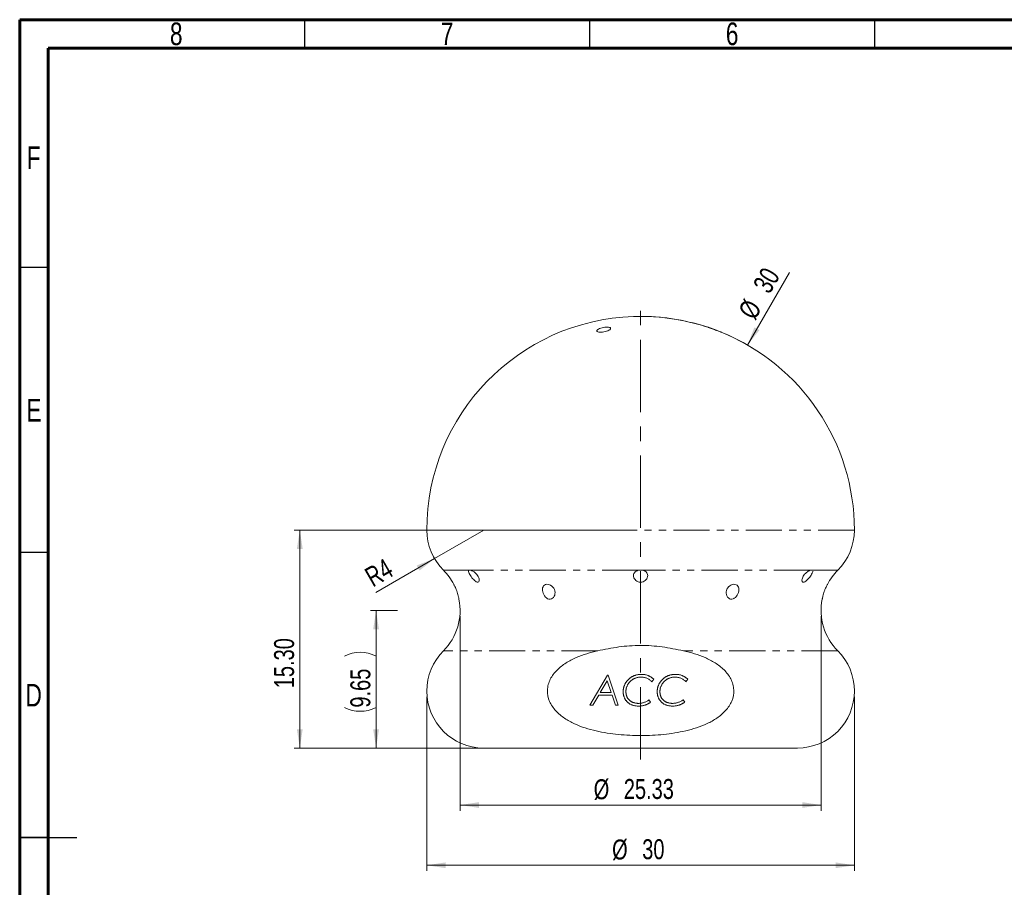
# Model space of a CAD drawing. Header units: millimetres. Extents: x 15 to 415, y 5 to 292.
# Tile 6 of 8: x 15 to 188, y 140 to 292. Entities that reach past the tile are written whole.
import ezdxf

# ---------------------------------------------------------------- set-up
doc = ezdxf.new("R2010")
doc.units = ezdxf.units.MM
doc.linetypes.add('CENTERX2', pattern=[20.32, 12.7, -2.54, 2.54, -2.54])
doc.linetypes.add('PHANTOM', pattern=[12.7, 6.35, -1.27, 1.27, -1.27, 1.27, -1.27])
doc.styles.add('SLDTEXTSTYLE0', font='TXT', dxfattribs={"width": 0.75})
doc.dimstyles.new('SLDDIMSTYLE0', dxfattribs={"dimtxt": 3.5, "dimasz": 3.302, "dimexe": 0, "dimexo": 0.0625, "dimgap": 0.875, "dimtad": 1, "dimlfac": 0.4, "dimrnd": 1e-09, "dimzin": 12, "dimdsep": 46, "dimtxsty": 'SLDTEXTSTYLE0', "dimsah": 1, "dimcen": 0, "dimadec": 0, "dimazin": 3, "dimtfac": 1, "dimtofl": 0, "dimtmove": 0, "dimatfit": 3, "dimfxl": 0, "dimfrac": 2, "dimtolj": 1, "dimtzin": 12, "dimarcsym": 0})
doc.dimstyles.new('SLDDIMSTYLE1', dxfattribs={"dimtxt": 3.5, "dimasz": 3.302, "dimexe": 0, "dimexo": 0.0625, "dimgap": 0.875, "dimtad": 1, "dimlfac": 0.4, "dimrnd": 1e-09, "dimzin": 12, "dimdsep": 46, "dimtxsty": 'SLDTEXTSTYLE0', "dimsah": 1, "dimcen": 0, "dimadec": 0, "dimazin": 3, "dimtfac": 1, "dimtofl": 0, "dimtmove": 0, "dimatfit": 3, "dimfxl": 0, "dimfrac": 2, "dimtolj": 1, "dimtzin": 12, "dimarcsym": 0})
doc.dimstyles.new('SLDDIMSTYLE2', dxfattribs={"dimtxt": 3.5, "dimasz": 3.302, "dimexe": 0, "dimexo": 0.0625, "dimgap": 0.875, "dimtad": 1, "dimlfac": 0.4, "dimrnd": 1e-09, "dimzin": 4, "dimdsep": 46, "dimtxsty": 'SLDTEXTSTYLE0', "dimsah": 1, "dimcen": 0.09, "dimadec": 0, "dimazin": 1, "dimtfac": 1, "dimtofl": 0, "dimtmove": 0, "dimatfit": 3, "dimfxl": 0, "dimfrac": 2, "dimtolj": 1, "dimtzin": 12, "dimarcsym": 0})
doc.dimstyles.new('SLDDIMSTYLE3', dxfattribs={"dimtxt": 3.5, "dimasz": 3.302, "dimexe": 0, "dimexo": 0.0625, "dimgap": 0.875, "dimtad": 1, "dimlfac": 0.4, "dimrnd": 1e-09, "dimzin": 12, "dimdsep": 46, "dimtxsty": 'SLDTEXTSTYLE0', "dimsah": 1, "dimcen": 0.09, "dimadec": 0, "dimazin": 3, "dimtfac": 1, "dimtofl": 0, "dimtmove": 0, "dimatfit": 3, "dimfxl": 0, "dimfrac": 2, "dimtolj": 1, "dimtzin": 12, "dimarcsym": 0})

# ---------------------------------------------------------------- blocks, each defined once
blk = doc.blocks.new('_D')
at = {"color": 7, "linetype": 'Continuous', "lineweight": 0}
for q in [(96.41, 202.43), (77.44, 191.48)]:
    blk.add_line((87.75, 197.43), q, dxfattribs=at)
blk.add_solid([(87.75, 197.43), (84.63, 196.22), (85.14, 195.34)], dxfattribs=at)
at = {"color": 7, "linetype": 'Continuous', "lineweight": 0, "insert": (75.19, 195.36), "char_height": 3.5, "attachment_point": 1, "rotation": 30, "style": 'SLDTEXTSTYLE0'}
blk.add_mtext('R4', dxfattribs=at)
blk = doc.blocks.new('_D_1')
at = {"color": 7, "linetype": 'Continuous', "lineweight": 0}
blk.add_line((142.66, 234.91), (150.01, 247.65), dxfattribs=at)
blk.add_arc((123.91, 202.43), 37.5, 58.4725, 88.4725, dxfattribs=at)
blk.add_solid([(142.66, 234.91), (144.75, 237.52), (143.87, 238.02)], dxfattribs=at)
at = {"color": 7, "linetype": 'Continuous', "lineweight": 0, "char_height": 3.5, "attachment_point": 1, "rotation": 60, "style": 'SLDTEXTSTYLE0'}
for s, insert in [('30', (143.48, 245.45)), ('%%c', (140.89, 240.86))]:
    blk.add_mtext(s, dxfattribs=dict(at, insert=insert))
blk = doc.blocks.new('_D_2')
at = {"color": 7, "linetype": 'Continuous', "lineweight": 0}
for p, q in [((122.91, 202.43), (63.13, 202.43)), ((64.13, 164.18), (64.13, 202.43)), ((122.91, 164.18), (63.13, 164.18))]:
    blk.add_line(p, q, dxfattribs=at)
for points in [[(64.13, 202.43), (63.62, 199.13), (64.64, 199.13)], [(64.13, 164.18), (64.64, 167.49), (63.62, 167.49)]]:
    blk.add_solid(points, dxfattribs=at)
at = {"color": 7, "linetype": 'Continuous', "lineweight": 0, "insert": (59.62, 174.68), "char_height": 3.5, "attachment_point": 1, "rotation": 90, "style": 'SLDTEXTSTYLE0'}
blk.add_mtext('15.30', dxfattribs=at)
blk = doc.blocks.new('_D_3')
at = {"color": 7, "linetype": 'Continuous', "lineweight": 0}
for p, q in [((86.41, 173.18), (86.41, 142.61)), ((161.41, 173.18), (161.41, 142.61)), ((86.41, 143.61), (161.41, 143.61))]:
    blk.add_line(p, q, dxfattribs=at)
for points in [[(86.41, 143.61), (89.71, 143.11), (89.71, 144.12)], [(161.41, 143.61), (158.1, 144.12), (158.1, 143.11)]]:
    blk.add_solid(points, dxfattribs=at)
at = {"color": 7, "linetype": 'Continuous', "lineweight": 0, "char_height": 3.5, "attachment_point": 1, "style": 'SLDTEXTSTYLE0'}
for s, insert in [('%%c', (118.91, 148.13)), ('30', (124.19, 148.18))]:
    blk.add_mtext(s, dxfattribs=dict(at, insert=insert))
blk = doc.blocks.new('_D_4')
at = {"color": 7, "linetype": 'Continuous', "lineweight": 0}
for p, q in [((81.25, 188.31), (76.51, 188.31)), ((77.51, 188.31), (77.51, 164.18)), ((95.41, 164.18), (76.51, 164.18))]:
    blk.add_line(p, q, dxfattribs=at)
for centre, start, end in [((74.73, 174.78), 63.4349, 116.5651), ((74.73, 176.84), 243.4349, 296.5651)]:
    blk.add_arc(centre, 6.21, start, end, dxfattribs=at)
for points in [[(77.51, 188.31), (77, 185.01), (78.02, 185.01)], [(77.51, 164.18), (78.02, 167.49), (77, 167.49)]]:
    blk.add_solid(points, dxfattribs=at)
at = {"color": 7, "linetype": 'Continuous', "lineweight": 0, "insert": (73, 171.28), "char_height": 3.5, "attachment_point": 1, "rotation": 90, "style": 'SLDTEXTSTYLE0'}
blk.add_mtext('9.65', dxfattribs=at)
blk = doc.blocks.new('_D_5')
at = {"color": 7, "linetype": 'Continuous', "lineweight": 0}
for p, q in [((92.25, 187.31), (92.25, 153.18)), ((155.57, 187.31), (155.57, 153.18)), ((92.25, 154.18), (155.57, 154.18))]:
    blk.add_line(p, q, dxfattribs=at)
for points in [[(92.25, 154.18), (95.55, 153.68), (95.55, 154.69)], [(155.57, 154.18), (152.26, 154.69), (152.26, 153.68)]]:
    blk.add_solid(points, dxfattribs=at)
at = {"color": 7, "linetype": 'Continuous', "lineweight": 0, "char_height": 3.5, "attachment_point": 1, "style": 'SLDTEXTSTYLE0'}
for s, insert in [('%%c', (115.68, 158.7)), ('25.33', (120.96, 158.75))]:
    blk.add_mtext(s, dxfattribs=dict(at, insert=insert))

msp = doc.modelspace()

# ---------------------------------------------------------------- linework, layer by layer
at = {"color": 7, "linetype": 'Continuous', "lineweight": 60}
for p, q in [((15, 5), (15, 292)), ((15, 292), (415, 292)), ((20, 10), (20, 287)), ((20, 287), (410, 287))]:
    msp.add_line(p, q, dxfattribs=at)
at = {"color": 7, "linetype": 'Continuous', "lineweight": 30}
for p, q in [((65, 287), (65, 292)), ((115, 287), (115, 292)), ((165, 287), (165, 292)), ((20, 248.5), (15, 248.5)), ((20, 198.5), (15, 198.5)), ((15, 148.5), (25, 148.5)), ((20, 148.5), (15, 148.5))]:
    msp.add_line(p, q, dxfattribs=at)
at = {"color": 7, "linetype": 'CENTERX2', "lineweight": 0}
msp.add_line((123.9066453, 162.1835806), (123.9066453, 241.9127415), dxfattribs=at)
at = {"color": 7, "linetype": 'Continuous', "lineweight": 15}
for p, q in [((125.1566454, 239.9127393), (122.6566453, 239.9127393)), ((135.6973335, 238.0304293), (135.7264105, 238.019761)), ((154.0571496, 195.37108), (154.0780951, 195.3158293)), ((155.7753792, 190.3507694), (155.7678472, 190.3086992)), ((155.7684944, 190.3124478), (155.7698286, 190.3201917)), ((115.0023982, 171.6835807), (118.0796638, 176.9752473)), ((118.0796638, 176.9752473), (118.201567, 176.9752473)), ((118.201567, 176.9752473), (119.9887767, 171.6835807)), ((126.2132693, 176.2629077), (125.8952604, 175.8219358)), ((132.1833544, 176.2629077), (131.8653456, 175.8219358)), ((118.0383224, 175.9819999), (116.8415496, 173.9223626)), ((118.733702, 173.9223626), (118.0383224, 175.9819999)), ((116.5659416, 173.4474695), (115.5408936, 171.6835807)), ((118.8948266, 173.4474695), (116.5659416, 173.4474695)), ((116.8415496, 173.9223626), (118.733702, 173.9223626)), ((119.491623, 171.6835807), (118.8948266, 173.4474695)), ((115.5408936, 171.6835807), (115.0023982, 171.6835807)), ((119.9887767, 171.6835807), (119.491623, 171.6835807)), ((125.3769061, 172.6333667), (125.6705342, 172.2146551)), ((131.3469913, 172.6333667), (131.6406198, 172.2146551)), ((151.4066452, 164.1835806), (96.4066455, 164.1835806))]:
    msp.add_line(p, q, dxfattribs=at)
at = {"color": 1, "linetype": 'PHANTOM', "lineweight": 0}
for p, q in [((161.4066445, 202.4335808), (86.4066462, 202.4335808)), ((93.756141, 195.37108), (89.32702, 195.37108)), ((123.4950605, 195.37108), (94.167725, 195.37108)), ((153.6455656, 195.37108), (124.3182301, 195.37108)), ((158.4862707, 195.37108), (154.0571496, 195.37108)), ((116.377503, 181.2460807), (89.32702, 181.2460807)), ((158.4862707, 181.2460807), (131.4357876, 181.2460807))]:
    msp.add_line(p, q, dxfattribs=at)
at = {"color": 7, "linetype": 'Continuous', "lineweight": 15}
for centre, radius, start, end in [((123.9066453, 202.4335806), 37.5, 91.910213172, 180), ((123.9066453, 202.4335806), 37.5, 71.707455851, 88.089786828), ((123.9066453, 202.4335806), 37.5, 0, 67.873029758), ((96.4066453, 202.4335806), 10, 180, 224.930618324), ((151.4066453, 202.4335806), 10, 315.069381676, 0), ((82.2473948, 188.3085806), 10, 27.374149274, 44.930618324), ((165.5658958, 188.3085806), 10, 135.069381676, 152.618209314), ((82.2473948, 188.3085806), 10, 315.069381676, 11.558744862), ((165.5658958, 188.3085806), 10, 168.435213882, 224.930618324), ((96.4066453, 174.1835806), 10, 135.069381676, 180.013945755), ((151.4066453, 174.1835806), 10, 0.013945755, 44.930618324), ((96.4066453, 174.1835806), 10, 180.013945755, 270), ((151.4066453, 174.1835806), 10, 270, 0.013945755)]:
    msp.add_arc(centre, radius, start, end, dxfattribs=at)
for points, knots in [([(116.3844739, 237.6292609), (116.5556801, 237.7440762), (116.8350608, 237.8540107), (117.4636112, 238.007472), (117.8111846, 238.0493436), (118.362565, 238.0369769), (118.5655978, 237.9836003), (118.7108597, 237.8109907), (118.6517095, 237.6957652), (118.3136258, 237.4688674), (118.0324304, 237.3572979), (117.4055473, 237.2033083), (117.0594354, 237.1607434), (116.5023774, 237.1731584), (116.3008573, 237.2278412), (116.1569887, 237.3990456), (116.2132677, 237.5144456), (116.3844739, 237.6292609)], [0, 0, 0, 0, 0.125, 0.125, 0.25, 0.25, 0.375, 0.375, 0.5, 0.5, 0.625, 0.625, 0.75, 0.75, 0.875, 0.875, 1, 1, 1, 1]), ([(138.0310649, 237.1713867), (138.0300771, 237.1717501), (138.0276945, 237.1726268), (137.8732713, 237.2296536), (137.607771, 237.3276279), (137.2521262, 237.4587537), (136.849021, 237.6072112), (136.4428406, 237.7566322), (136.0811991, 237.8895268), (135.8159353, 237.9869127), (135.6713119, 238.0399784), (135.6753164, 238.0385078), (135.6768106, 238.037959)], [0, 0, 0, 0, 0.074290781, 0.1791977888, 0.2848330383, 0.3919646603, 0.5007301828, 0.6105597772, 0.720391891, 0.829148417, 0.936246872, 1, 1, 1, 1]), ([(94.1677251, 195.3710806), (94.378626, 195.2988758), (94.633525, 195.1489121), (95.0934667, 194.7497173), (95.2932122, 194.503117), (95.552489, 194.0170103), (95.615882, 193.7746208), (95.5910221, 193.401943), (95.4998794, 193.2771982), (95.1935574, 193.2752311), (94.9877524, 193.3999748), (94.5798967, 193.7718358), (94.3727539, 194.0157803), (94.0143619, 194.5015797), (93.8594557, 194.7495128), (93.6894737, 195.1465695), (93.6758649, 195.2987463), (93.7561404, 195.3710806)], [0, 0, 0, 0, 0.125, 0.125, 0.25, 0.25, 0.375, 0.375, 0.5, 0.5, 0.625, 0.625, 0.75, 0.75, 0.875, 0.875, 1, 1, 1, 1]), ([(124.3182301, 195.3710806), (124.6092627, 195.2988758), (124.8514901, 195.1489121), (125.140952, 194.7497173), (125.1865206, 194.503117), (125.0873964, 194.0170103), (124.9451544, 193.7746208), (124.5125978, 193.401943), (124.2177378, 193.2771982), (123.6032681, 193.2752311), (123.3041832, 193.3999748), (122.870178, 193.7718358), (122.7264975, 194.0157803), (122.6267331, 194.5015797), (122.672735, 194.7495128), (122.9595607, 195.1465695), (123.2035061, 195.2987463), (123.4950605, 195.3710806)], [0, 0, 0, 0, 0.125, 0.125, 0.25, 0.25, 0.375, 0.375, 0.5, 0.5, 0.625, 0.625, 0.75, 0.75, 0.875, 0.875, 1, 1, 1, 1]), ([(154.1113837, 195.2280096), (154.1117016, 195.0975661), (154.0341097, 194.9095437), (153.781599, 194.4754199), (153.6136236, 194.2383281), (153.2453291, 193.790399), (153.0480864, 193.5845006), (152.6735062, 193.3076673), (152.4940928, 193.2451058), (152.255681, 193.3417787), (152.197995, 193.492132), (152.2217276, 193.880202), (152.2997693, 194.1111848), (152.5730381, 194.5722328), (152.7692321, 194.7989798), (153.2057715, 195.1638874), (153.4462861, 195.3028545), (153.6455655, 195.3710806)], [0, 0, 0, 0, 0.125, 0.125, 0.25, 0.25, 0.375, 0.375, 0.5, 0.5, 0.625, 0.625, 0.75, 0.75, 0.875, 0.875, 1, 1, 1, 1]), ([(91.1274667, 192.9075921), (91.1258183, 192.9105464), (91.1155578, 192.9289343), (91.1625983, 192.8452969), (91.2636543, 192.6571759), (91.41113, 192.3587848), (91.5755538, 191.982104), (91.7382878, 191.5446338), (91.8790073, 191.0825485), (91.9753038, 190.6803959), (92.0285727, 190.4080923), (92.0470886, 190.299109), (92.0451249, 190.3105328), (92.0447962, 190.3124454)], [0, 0, 0, 0, 0.0187405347, 0.116643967, 0.2147255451, 0.3143615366, 0.4177907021, 0.5281563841, 0.6480120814, 0.7752893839, 0.8770557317, 0.97941636, 1, 1, 1, 1]), ([(107.8228398, 190.3201919), (107.5194004, 190.3791691), (107.2459921, 190.6079029), (106.8535049, 191.1714079), (106.7251697, 191.5119106), (106.6571683, 192.1515756), (106.7231132, 192.4560246), (107.0731157, 192.856582), (107.3594586, 192.9495065), (107.9765045, 192.8623959), (108.2995382, 192.6834719), (108.7546971, 192.1625416), (108.8842499, 191.8273764), (108.9091399, 191.175369), (108.8111563, 190.8583628), (108.5207443, 190.5091495), (108.3993447, 190.4156252), (108.1275637, 190.3063357), (107.9745595, 190.2907033), (107.8228398, 190.3201919)], [0, 0, 0, 0, 0.125, 0.125, 0.25, 0.25, 0.375, 0.375, 0.5, 0.5, 0.625, 0.625, 0.75, 0.75, 0.875, 0.875, 0.9375, 0.9375, 1, 1, 1, 1]), ([(139.6860239, 190.3201919), (139.392796, 190.3791691), (139.1589827, 190.6079029), (138.905458, 191.1714079), (138.8799642, 191.5119106), (139.0553351, 192.1515756), (139.2642661, 192.4560246), (139.8204134, 192.856582), (140.16206, 192.9495065), (140.7303816, 192.8623959), (140.9520378, 192.6834719), (141.1598968, 192.1625416), (141.151261, 191.8273764), (140.9600078, 191.175369), (140.7824423, 190.8583628), (140.418019, 190.5091495), (140.2794355, 190.4156252), (139.9881737, 190.3063357), (139.8326379, 190.2907033), (139.6860239, 190.3201919)], [0, 0, 0, 0, 0.125, 0.125, 0.25, 0.25, 0.375, 0.375, 0.5, 0.5, 0.625, 0.625, 0.75, 0.75, 0.875, 0.875, 0.9375, 0.9375, 1, 1, 1, 1]), ([(155.7698286, 190.3201917), (155.7761197, 190.3564701), (155.7886724, 190.428856), (155.8414316, 190.6943739), (155.927595, 191.053788), (156.0624699, 191.5098225), (156.2422197, 191.9972167), (156.4328742, 192.4253207), (156.5853147, 192.7255555), (156.6781031, 192.8940637), (156.6834761, 192.9034807), (156.6858379, 192.90762)], [0, 0, 0, 0, 0.098946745, 0.197427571, 0.3075192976, 0.4344081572, 0.5677702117, 0.6940669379, 0.8089390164, 0.9160173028, 1, 1, 1, 1]), ([(131.4357876, 181.2460806), (130.1964891, 181.5165717), (128.9518603, 181.7558261), (127.0669405, 182.0093629), (126.4356257, 182.076247), (125.1655878, 182.1666015), (124.5219611, 182.1899887), (122.6086892, 182.1883443), (121.3482093, 182.0910357), (118.8495822, 181.7535034), (117.6111145, 181.5153304), (116.3775031, 181.2460806)], [0, 0, 0, 0, 0.25, 0.25, 0.375, 0.375, 0.5, 0.5, 0.75, 0.75, 1, 1, 1, 1]), ([(116.3775031, 181.2460806), (115.7358666, 181.1060361), (115.0971042, 180.9416001), (113.8272074, 180.5479902), (113.1946078, 180.3177867), (111.9758634, 179.78275), (111.3856967, 179.4773289), (110.2594067, 178.7598303), (109.7233755, 178.3464048), (108.7809162, 177.4009763), (108.3664512, 176.8585138), (107.9186775, 175.9630115), (107.7960394, 175.645268), (107.624539, 174.9973166), (107.5746098, 174.6672376), (107.5405408, 173.6572845), (107.6792024, 172.9856121), (108.2113301, 171.7526127), (108.6012314, 171.190935), (109.5047912, 170.2112129), (110.0253765, 169.7824489), (111.134016, 169.0333552), (111.716821, 168.7153029), (112.9221441, 168.1579604), (113.5474027, 167.918381), (114.8172338, 167.5043001), (115.4579257, 167.3307758), (117.3930904, 166.8861477), (118.7003951, 166.6894983), (120.679054, 166.4972353), (121.3417494, 166.4507595), (122.6722609, 166.3900487), (123.3421337, 166.3759297), (125.3252908, 166.3804716), (126.6387653, 166.4440119), (129.2461686, 166.7081406), (130.5402107, 166.9079343), (133.099689, 167.5080974), (134.3806694, 167.9131002), (136.1744324, 168.7562323), (136.7525234, 169.0768417), (137.8514943, 169.8322091), (138.3650847, 170.2627188), (139.0347475, 171.0044936), (139.2428166, 171.2705266), (139.6068207, 171.827301), (139.7643562, 172.1192959), (140.1496297, 173.0438533), (140.2786541, 173.7151961), (140.2325427, 174.7182258), (140.1791804, 175.04604), (140.0016993, 175.6895085), (139.876888, 176.0042534), (139.4225094, 176.8943483), (139.0061635, 177.4314626), (138.0665072, 178.3654656), (137.5313079, 178.7758429), (136.4107784, 179.486352), (135.823961, 179.7891635), (134.6124642, 180.3200068), (133.9843573, 180.548529), (132.7176968, 180.9411281), (132.0788508, 181.1057247), (131.4357876, 181.2460806)], [0, 0, 0, 0, 0.03125, 0.03125, 0.0625, 0.0625, 0.09375, 0.09375, 0.125, 0.125, 0.15625, 0.15625, 0.171875, 0.171875, 0.1875, 0.1875, 0.21875, 0.21875, 0.25, 0.25, 0.28125, 0.28125, 0.3125, 0.3125, 0.34375, 0.34375, 0.375, 0.375, 0.4375, 0.4375, 0.46875, 0.46875, 0.5, 0.5, 0.5625, 0.5625, 0.625, 0.625, 0.6875, 0.6875, 0.71875, 0.71875, 0.75, 0.75, 0.765625, 0.765625, 0.78125, 0.78125, 0.8125, 0.8125, 0.828125, 0.828125, 0.84375, 0.84375, 0.875, 0.875, 0.90625, 0.90625, 0.9375, 0.9375, 0.96875, 0.96875, 1, 1, 1, 1]), ([(120.8537607, 174.0686467), (120.8542895, 174.1209597), (120.855341, 174.224989), (120.8662927, 174.3795878), (120.8840712, 174.5313951), (120.9098878, 174.6798547), (120.9413305, 174.8254172), (120.9806696, 174.9676633), (121.027484, 175.1070496), (121.0816855, 175.2434332), (121.14185, 175.3774994), (121.2101806, 175.5076584), (121.2840518, 175.6357233), (121.3672266, 175.7592324), (121.4566005, 175.8806134), (121.5525065, 175.9993726), (121.6573555, 176.1135961), (121.766566, 176.2257548), (121.882, 176.3324788), (122.0014052, 176.4331573), (122.1248889, 176.5263874), (122.2509363, 176.613963), (122.3812127, 176.6929101), (122.514489, 176.7655946), (122.6514418, 176.8313349), (122.7918733, 176.890438), (122.9357131, 176.9429523), (123.0831616, 176.9869946), (123.2341352, 177.0253857), (123.3883157, 177.057096), (123.546071, 177.0817564), (123.707444, 177.0981526), (123.8722106, 177.1094174), (123.9833016, 177.1104247), (124.039149, 177.110931)], [0, 0, 0, 0, 0.0319388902, 0.0635135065, 0.0945842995, 0.1252311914, 0.1554905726, 0.1854841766, 0.2153003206, 0.2452294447, 0.2750674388, 0.3049833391, 0.3349575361, 0.3652968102, 0.3958493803, 0.4269852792, 0.4584506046, 0.4904906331, 0.5225524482, 0.5544044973, 0.5858194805, 0.6170002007, 0.6480829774, 0.678785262, 0.7096659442, 0.7408018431, 0.7717886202, 0.8031182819, 0.8347253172, 0.8668842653, 0.8991998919, 0.9321764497, 0.965903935, 1, 1, 1, 1]), ([(123.9607068, 176.6360379), (123.9020192, 176.6350098), (123.7854874, 176.6329684), (123.6122489, 176.6168921), (123.4423595, 176.5891229), (123.2752594, 176.550806), (123.1109663, 176.5020142), (122.9492318, 176.4427948), (122.7910018, 176.3710529), (122.6363263, 176.2900352), (122.4867998, 176.2004813), (122.3461579, 176.1014959), (122.2126091, 175.9962184), (122.0875879, 175.8832078), (121.9718929, 175.7613384), (121.8632612, 175.6335931), (121.764789, 175.4968299), (121.6737539, 175.3544403), (121.5924522, 175.206872), (121.5221912, 175.0555571), (121.4626247, 174.9015359), (121.4139279, 174.744603), (121.3755668, 174.5849246), (121.3478003, 174.4224388), (121.331756, 174.2569528), (121.3296909, 174.1457093), (121.3286539, 174.0898473)], [0, 0, 0, 0, 0.0432837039, 0.0859454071, 0.128192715, 0.1701730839, 0.2123117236, 0.2545300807, 0.2971089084, 0.3403588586, 0.3832682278, 0.425565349, 0.4671237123, 0.5086387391, 0.5497459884, 0.5909918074, 0.6322277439, 0.6739451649, 0.7155876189, 0.7563988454, 0.7969102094, 0.8373031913, 0.8775073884, 0.9179549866, 0.9588003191, 1, 1, 1, 1]), ([(125.8952604, 175.8219353), (125.8242646, 175.8868207), (125.6850015, 176.0140978), (125.4607086, 176.1802621), (125.2290566, 176.3209924), (124.9897107, 176.4359099), (124.7430859, 176.5260767), (124.4890148, 176.589203), (124.2273237, 176.6289929), (124.0502453, 176.6336719), (123.9607068, 176.6360379)], [0, 0, 0, 0, 0.1339387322, 0.2627297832, 0.3881958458, 0.511066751, 0.6320772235, 0.7533917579, 0.8753041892, 1, 1, 1, 1]), ([(124.039149, 177.110931), (124.14032, 177.1088891), (124.3383869, 177.1048916), (124.628593, 177.0677055), (124.9049028, 177.0080976), (125.1252224, 176.9363347), (125.2962641, 176.8663157), (125.4255827, 176.8064881), (125.5545863, 176.7355876), (125.6853909, 176.6583488), (125.8167036, 176.5725252), (125.9487146, 176.4774108), (126.0816597, 176.3741483), (126.1690044, 176.3003216), (126.2132692, 176.2629075)], [0, 0, 0, 0, 0.1268900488, 0.2484179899, 0.3664248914, 0.4811096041, 0.538575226, 0.5982753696, 0.659770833, 0.7231829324, 0.7888472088, 0.8565163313, 0.9272848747, 1, 1, 1, 1]), ([(126.8238462, 174.0686467), (126.8243749, 174.1209597), (126.8254265, 174.224989), (126.8363781, 174.3795878), (126.8541566, 174.5313951), (126.8799732, 174.6798547), (126.9114159, 174.8254172), (126.9507551, 174.9676633), (126.9975695, 175.1070496), (127.051771, 175.2434332), (127.1119355, 175.3774994), (127.1802661, 175.5076584), (127.2541372, 175.6357233), (127.3373121, 175.7592324), (127.426686, 175.8806134), (127.522592, 175.9993726), (127.627441, 176.1135961), (127.7366515, 176.2257548), (127.8520855, 176.3324788), (127.9714907, 176.4331573), (128.0949744, 176.5263874), (128.2210217, 176.613963), (128.3512982, 176.6929101), (128.4845744, 176.7655946), (128.6215273, 176.8313349), (128.7619588, 176.890438), (128.9057986, 176.9429523), (129.0532471, 176.9869946), (129.2042207, 177.0253857), (129.3584011, 177.057096), (129.5161565, 177.0817564), (129.6775294, 177.0981526), (129.842296, 177.1094174), (129.9533871, 177.1104247), (130.0092345, 177.110931)], [0, 0, 0, 0, 0.0319388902, 0.0635135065, 0.0945842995, 0.1252311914, 0.1554905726, 0.1854841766, 0.2153003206, 0.2452294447, 0.2750674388, 0.3049833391, 0.3349575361, 0.3652968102, 0.3958493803, 0.4269852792, 0.4584506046, 0.4904906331, 0.5225524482, 0.5544044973, 0.5858194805, 0.6170002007, 0.6480829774, 0.678785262, 0.7096659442, 0.7408018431, 0.7717886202, 0.8031182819, 0.8347253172, 0.8668842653, 0.8991998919, 0.9321764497, 0.965903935, 1, 1, 1, 1]), ([(129.9307923, 176.6360379), (129.8721047, 176.6350098), (129.7555729, 176.6329684), (129.5823344, 176.6168921), (129.412445, 176.5891229), (129.2453449, 176.550806), (129.0810517, 176.5020142), (128.9193173, 176.4427948), (128.7610873, 176.3710529), (128.6064118, 176.2900352), (128.4568853, 176.2004813), (128.3162434, 176.1014959), (128.1826946, 175.9962184), (128.0576733, 175.8832078), (127.9419784, 175.7613384), (127.8333467, 175.6335931), (127.7348744, 175.4968299), (127.6438394, 175.3544403), (127.5625377, 175.206872), (127.4922767, 175.0555571), (127.4327101, 174.9015359), (127.3840134, 174.744603), (127.3456523, 174.5849246), (127.3178857, 174.4224388), (127.3018415, 174.2569528), (127.2997763, 174.1457093), (127.2987393, 174.0898473)], [0, 0, 0, 0, 0.0432837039, 0.0859454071, 0.128192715, 0.1701730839, 0.2123117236, 0.2545300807, 0.2971089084, 0.3403588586, 0.3832682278, 0.425565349, 0.4671237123, 0.5086387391, 0.5497459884, 0.5909918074, 0.6322277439, 0.6739451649, 0.7155876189, 0.7563988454, 0.7969102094, 0.8373031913, 0.8775073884, 0.9179549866, 0.9588003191, 1, 1, 1, 1]), ([(131.8653459, 175.8219353), (131.79435, 175.8868207), (131.6550869, 176.0140978), (131.4307941, 176.1802621), (131.1991421, 176.3209924), (130.9597962, 176.4359099), (130.7131714, 176.5260767), (130.4591003, 176.589203), (130.1974092, 176.6289929), (130.0203308, 176.6336719), (129.9307923, 176.6360379)], [0, 0, 0, 0, 0.13393873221, 0.26272978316, 0.38819584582, 0.51106675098, 0.63207722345, 0.7533917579, 0.87530418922, 1, 1, 1, 1]), ([(130.0092345, 177.110931), (130.1104055, 177.1088891), (130.3084724, 177.1048916), (130.5986785, 177.0677055), (130.8749883, 177.0080976), (131.0953079, 176.9363347), (131.2663496, 176.8663157), (131.3956681, 176.8064881), (131.5246717, 176.7355876), (131.6554764, 176.6583488), (131.786789, 176.5725252), (131.9188001, 176.4774108), (132.0517451, 176.3741483), (132.1390899, 176.3003216), (132.1833547, 176.2629075)], [0, 0, 0, 0, 0.1268900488, 0.2484179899, 0.3664248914, 0.4811096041, 0.538575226, 0.5982753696, 0.659770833, 0.7231829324, 0.7888472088, 0.8565163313, 0.9272848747, 1, 1, 1, 1]), ([(121.767506, 172.0991121), (121.7304675, 172.1302263), (121.6570577, 172.1918942), (121.5529546, 172.2894728), (121.4562067, 172.3913198), (121.3671411, 172.4978802), (121.2842372, 172.6074022), (121.2103395, 172.7217521), (121.141343, 172.8384801), (121.0821266, 172.9603613), (121.026799, 173.0849691), (120.9808045, 173.2141198), (120.9411597, 173.3470948), (120.909784, 173.484239), (120.8840837, 173.6249501), (120.8662215, 173.7696958), (120.8553248, 173.9179513), (120.8542853, 174.0180998), (120.8537607, 174.0686467)], [0, 0, 0, 0, 0.06446489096, 0.12776847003, 0.19006373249, 0.25156893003, 0.31279220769, 0.37300916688, 0.43294369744, 0.49339041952, 0.55349862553, 0.61457682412, 0.67597013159, 0.73834367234, 0.80199142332, 0.86653883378, 0.93263957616, 1, 1, 1, 1]), ([(121.3286539, 174.0898473), (121.3294104, 174.0403457), (121.3309043, 173.9425897), (121.3445091, 173.7982807), (121.3636195, 173.6578102), (121.394196, 173.5221523), (121.4307088, 173.3896838), (121.4776649, 173.2621185), (121.5317903, 173.1383723), (121.594131, 173.019447), (121.6657724, 172.9065254), (121.7422947, 172.7975276), (121.8290128, 172.6972374), (121.9217406, 172.6019588), (122.0220206, 172.5128888), (122.1311047, 172.4318289), (122.2453783, 172.3542191), (122.3686409, 172.2867221), (122.4962096, 172.2230993), (122.6304574, 172.1710388), (122.7682018, 172.1248221), (122.9110858, 172.0881667), (123.0580988, 172.057788), (123.2101781, 172.0386501), (123.3661373, 172.0250485), (123.4716491, 172.0235488), (123.5250347, 172.02279)], [0, 0, 0, 0, 0.0437620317, 0.086421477, 0.128091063, 0.169031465, 0.2092901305, 0.2495196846, 0.2891132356, 0.3286673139, 0.3681138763, 0.40730593, 0.4463144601, 0.4852026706, 0.5248258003, 0.5647581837, 0.6053152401, 0.6468628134, 0.6889253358, 0.731281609, 0.7740656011, 0.817339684, 0.8616438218, 0.9067180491, 0.9528022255, 1, 1, 1, 1]), ([(127.7375915, 172.0991121), (127.700553, 172.1302263), (127.6271431, 172.1918942), (127.52304, 172.2894728), (127.4262921, 172.3913198), (127.3372265, 172.4978802), (127.2543226, 172.6074022), (127.180425, 172.7217521), (127.1114285, 172.8384801), (127.0522121, 172.9603613), (126.9968845, 173.0849691), (126.9508899, 173.2141198), (126.9112452, 173.3470948), (126.8798695, 173.484239), (126.8541692, 173.6249501), (126.836307, 173.7696958), (126.8254103, 173.9179513), (126.8243708, 174.0180998), (126.8238462, 174.0686467)], [0, 0, 0, 0, 0.06446489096, 0.12776847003, 0.19006373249, 0.25156893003, 0.31279220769, 0.37300916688, 0.43294369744, 0.49339041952, 0.55349862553, 0.61457682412, 0.67597013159, 0.73834367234, 0.80199142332, 0.86653883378, 0.93263957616, 1, 1, 1, 1]), ([(127.2987393, 174.0898473), (127.2994958, 174.0403457), (127.3009898, 173.9425897), (127.3145946, 173.7982807), (127.333705, 173.6578102), (127.3642815, 173.5221523), (127.4007943, 173.3896838), (127.4477504, 173.2621185), (127.5018758, 173.1383723), (127.5642165, 173.019447), (127.6358579, 172.9065254), (127.7123802, 172.7975276), (127.7990982, 172.6972374), (127.891826, 172.6019588), (127.992106, 172.5128888), (128.1011902, 172.4318289), (128.2154637, 172.3542191), (128.3387263, 172.2867221), (128.466295, 172.2230993), (128.6005429, 172.1710388), (128.7382873, 172.1248221), (128.8811712, 172.0881667), (129.0281842, 172.057788), (129.1802636, 172.0386501), (129.3362228, 172.0250485), (129.4417345, 172.0235488), (129.4951202, 172.02279)], [0, 0, 0, 0, 0.0437620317, 0.086421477, 0.128091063, 0.169031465, 0.2092901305, 0.2495196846, 0.2891132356, 0.3286673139, 0.3681138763, 0.40730593, 0.4463144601, 0.4852026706, 0.5248258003, 0.5647581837, 0.6053152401, 0.6468628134, 0.6889253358, 0.731281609, 0.7740656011, 0.817339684, 0.8616438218, 0.9067180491, 0.9528022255, 1, 1, 1, 1]), ([(123.5483554, 171.5478968), (123.4592332, 171.5493092), (123.2848164, 171.5520732), (123.029921, 171.5800097), (122.7874535, 171.6208565), (122.558019, 171.6824422), (122.3401835, 171.7585815), (122.1362816, 171.85538), (121.9431138, 171.9656393), (121.8259704, 172.0546756), (121.767506, 172.0991121)], [0, 0, 0, 0, 0.14061710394, 0.27519496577, 0.40429799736, 0.5283510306, 0.64971707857, 0.76798074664, 0.88420286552, 1, 1, 1, 1]), ([(123.5250347, 172.02279), (123.6070927, 172.0246165), (123.7706474, 172.0282571), (124.0134859, 172.0577915), (124.2520705, 172.1054135), (124.4862579, 172.1728096), (124.7165089, 172.2584318), (124.9420915, 172.364676), (125.1643548, 172.4877784), (125.3055594, 172.5844976), (125.3769061, 172.6333669)], [0, 0, 0, 0, 0.12416913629, 0.24748883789, 0.36967964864, 0.49206692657, 0.61594202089, 0.74107487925, 0.86917264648, 1, 1, 1, 1]), ([(125.6705342, 172.2146553), (125.6195127, 172.1828507), (125.5197265, 172.1206481), (125.3701924, 172.0356602), (125.2274919, 171.9567476), (125.0899506, 171.8864571), (124.9579796, 171.8236541), (124.8307045, 171.770017), (124.7098277, 171.7225992), (124.5537131, 171.6711324), (124.3530786, 171.6213409), (124.1005634, 171.5778241), (123.8301352, 171.5524758), (123.6441652, 171.5494537), (123.5483554, 171.5478968)], [0, 0, 0, 0, 0.07976561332, 0.15600310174, 0.22818108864, 0.2961171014, 0.36092177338, 0.42205237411, 0.47934258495, 0.5331608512, 0.64004837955, 0.75327506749, 0.87288995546, 1, 1, 1, 1]), ([(129.5184409, 171.5478968), (129.4293186, 171.5493092), (129.2549019, 171.5520732), (129.0000065, 171.5800097), (128.757539, 171.6208565), (128.5281045, 171.6824422), (128.310269, 171.7585815), (128.1063671, 171.85538), (127.9131993, 171.9656393), (127.7960559, 172.0546756), (127.7375915, 172.0991121)], [0, 0, 0, 0, 0.1406171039, 0.2751949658, 0.4042979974, 0.5283510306, 0.6497170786, 0.7679807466, 0.8842028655, 1, 1, 1, 1]), ([(129.4951202, 172.02279), (129.5771782, 172.0246165), (129.7407328, 172.0282571), (129.9835714, 172.0577915), (130.222156, 172.1054135), (130.4563434, 172.1728096), (130.6865944, 172.2584318), (130.912177, 172.364676), (131.1344402, 172.4877784), (131.2756449, 172.5844976), (131.3469915, 172.6333669)], [0, 0, 0, 0, 0.1241691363, 0.2474888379, 0.3696796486, 0.4920669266, 0.6159420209, 0.7410748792, 0.8691726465, 1, 1, 1, 1]), ([(131.6406197, 172.2146553), (131.5895982, 172.1828507), (131.489812, 172.1206481), (131.3402779, 172.0356602), (131.1975773, 171.9567476), (131.0600361, 171.8864571), (130.9280651, 171.8236541), (130.8007899, 171.770017), (130.6799131, 171.7225992), (130.5237986, 171.6711324), (130.323164, 171.6213409), (130.0706489, 171.5778241), (129.8002207, 171.5524758), (129.6142506, 171.5494537), (129.5184409, 171.5478968)], [0, 0, 0, 0, 0.0797656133, 0.1560031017, 0.2281810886, 0.2961171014, 0.3609217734, 0.4220523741, 0.479342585, 0.5331608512, 0.6400483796, 0.7532750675, 0.8728899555, 1, 1, 1, 1])]:
    msp.add_open_spline(points, degree=3, knots=knots, dxfattribs=at)
for points in [[(93.7561404, 195.3710806), (93.8294029, 195.4370958), (93.974906, 195.4370949), (94.1677251, 195.3710806)], [(123.4950605, 195.3710806), (123.7611447, 195.4370958), (124.0521493, 195.4370949), (124.3182301, 195.3710806)], [(153.6455655, 195.3710806), (153.8383871, 195.4370958), (153.9838886, 195.4370949), (154.0571503, 195.3710806)]]:
    msp.add_open_spline(points, degree=3, dxfattribs=at)

# ---------------------------------------------------------------- texts
at = {"color": 7, "linetype": 'Continuous', "lineweight": 0, "char_height": 3.96875, "attachment_point": 2, "style": 'SLDTEXTSTYLE0'}
for s, insert in [('8', (42.4600369, 291.5035118)), ('7', (89.9600369, 291.5035118)), ('6', (139.9600369, 291.5035118)), ('F', (17.4577402, 269.7535118)), ('E', (17.5078089, 225.4457083)), ('D', (17.4526873, 175.4457083))]:
    msp.add_mtext(s, dxfattribs=dict(at, insert=insert))

# ---------------------------------------------------------------- dimensions: what is measured, and where the dimension line sits
at = {"color": 7, "linetype": 'Continuous', "lineweight": 0}
dim = msp.add_diameter_dim_2p(p1=(105.1566453, 169.957628), p2=(142.6566453, 234.9095332), dimstyle='SLDDIMSTYLE1', dxfattribs=at)
dim.commit()
dim.dimension.update_dxf_attribs({"geometry": '_D_1', "text_midpoint": (147.4433515, 243.2003443), "dimtype": 163})
dim = msp.add_linear_dim(base=(61.3547829, 202.4335806), p1=(123.9066453, 164.1835806), p2=(123.9066453, 202.4335806), angle=90, dimstyle='SLDDIMSTYLE2', dxfattribs=at)
dim.commit()
dim.dimension.update_dxf_attribs({"geometry": '_D_2', "text_midpoint": (61.3547829, 180.5000976), "dimtype": 160})
dim = msp.add_radius_dim(center=(96.4066453, 202.4335806), mpoint=(87.7463913, 197.4335806), dimstyle='SLDDIMSTYLE0', dxfattribs=at)
dim.commit()
dim.dimension.update_dxf_attribs({"geometry": '_D', "text_midpoint": (79.6125667, 192.737519), "dimtype": 164})
dim = msp.add_linear_dim(base=(77.5116252, 164.1835806), p1=(82.2473948, 188.3085806), p2=(96.4066453, 164.1835806), angle=90, text='(<>)', dimstyle='SLDDIMSTYLE3', dxfattribs=at)
dim.commit()
dim.dimension.update_dxf_attribs({"geometry": '_D_4', "text_midpoint": (77.5116252, 175.8073829), "dimtype": 160})
for base, p1, p2, picture, middle in [((155.5658958, 154.1835806), (92.2473948, 188.3085806), (155.5658958, 188.3085806), '_D_5', (124.1392319, 154.1835806)), ((161.4066453, 143.6142581), (86.4066453, 174.1835806), (161.4066453, 174.1835806), '_D_3', (124.1392319, 143.6142581))]:
    dim = msp.add_linear_dim(base=base, p1=p1, p2=p2, text='%%c<>', dimstyle='SLDDIMSTYLE3', dxfattribs=at)
    dim.commit()
    dim.dimension.update_dxf_attribs({"geometry": picture, "text_midpoint": middle, "dimtype": 160})

doc.saveas('drawing.dxf')
